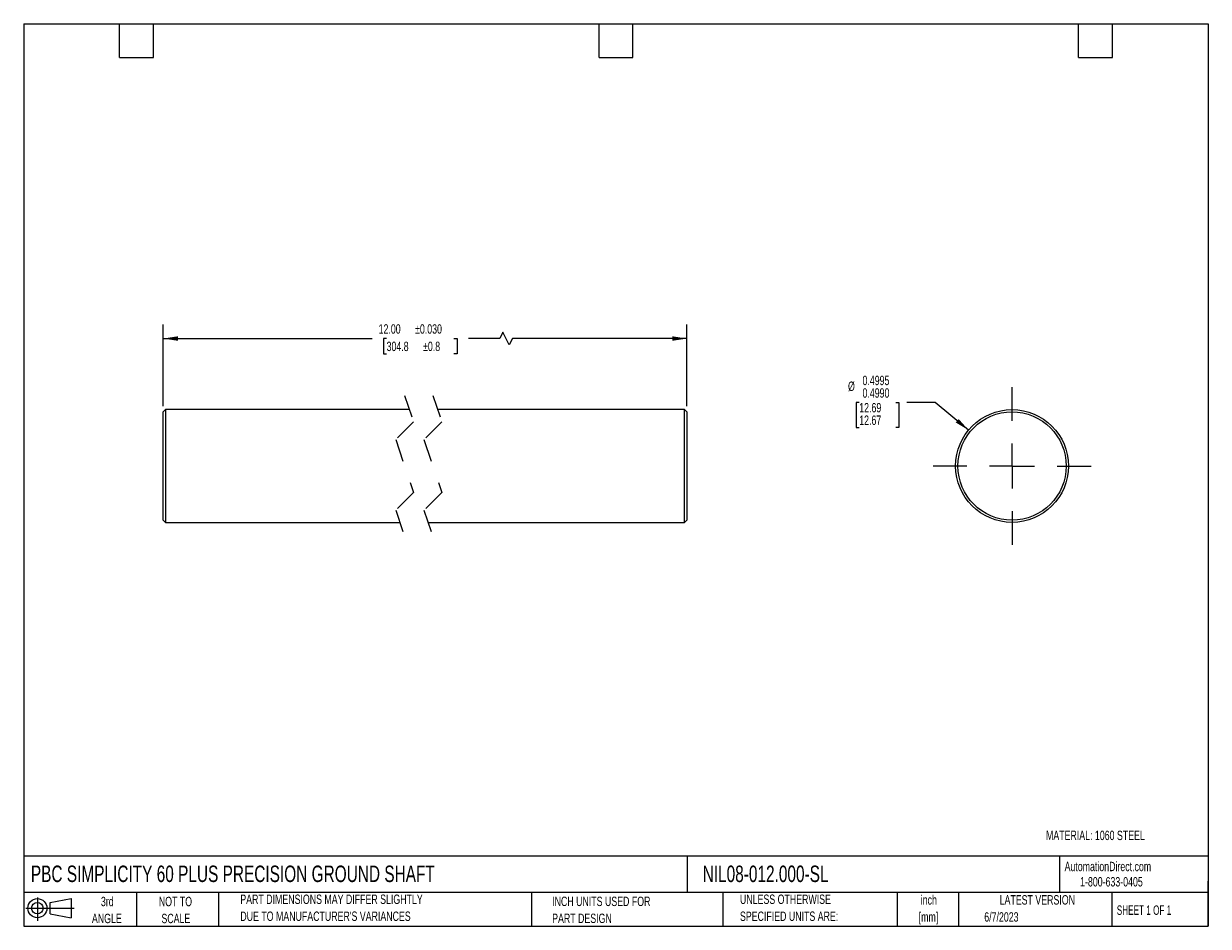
# Model space of a CAD drawing. Header units: inches. Extents: x 0.12 to 5.38, y 0.12 to 4.12.
import ezdxf

# ---------------------------------------------------------------- set-up
doc = ezdxf.new("R2010")
doc.units = ezdxf.units.IN
doc.header["$LTSCALE"] = 0.5
doc.header["$MEASUREMENT"] = 0
doc.linetypes.add('CENTERX2', pattern=[0.8, 0.5, -0.1, 0.1, -0.1])
doc.linetypes.add('HIDDEN', pattern=[0.075, 0.05, -0.025])
doc.layers.add('CENTER', color=40, linetype='CENTERX2')
doc.layers.add('SLD-DEFPOINTS', color=7, linetype='Continuous')
doc.layers.add('DIMENSIONS', color=140, linetype='Continuous', lineweight=25)
doc.layers.add('TEXT', color=140, linetype='Continuous', lineweight=25)
doc.styles.add('SLDTEXTSTYLE0', font='TXT', dxfattribs={"width": 0.7})
doc.styles.add('SLDTEXTSTYLE1', font='TXT', dxfattribs={"width": 0.65})
doc.dimstyles.new('SLDDIMSTYLE0', dxfattribs={"dimtxt": 0.04248, "dimasz": 0.065, "dimexe": 0, "dimexo": 0.0625, "dimgap": 0.01062, "dimtad": 0, "dimtih": 1, "dimtoh": 1, "dimrnd": 1e-09, "dimzin": 4, "dimdsep": 46, "dimtxsty": 'SLDTEXTSTYLE0', "dimsah": 1, "dimcen": 0.09, "dimadec": 0, "dimazin": 1, "dimtol": 1, "dimtp": 0.03, "dimtm": 0.03, "dimtfac": 1, "dimtdec": 3, "dimtofl": 0, "dimtmove": 0, "dimatfit": 3, "dimfxl": 0, "dimfrac": 2, "dimtolj": 1, "dimarcsym": 0})
doc.dimstyles.new('SLDDIMSTYLE1', dxfattribs={"dimtxt": 0.04248, "dimasz": 0.065, "dimexe": 0, "dimexo": 0.0625, "dimgap": 0.01062, "dimtad": 0, "dimtih": 1, "dimtoh": 1, "dimdec": 3, "dimrnd": 1e-09, "dimzin": 0, "dimdsep": 46, "dimtxsty": 'SLDTEXTSTYLE0', "dimsah": 1, "dimcen": 0, "dimadec": 0, "dimazin": 0, "dimlim": 1, "dimtp": -0.0005, "dimtm": 0.001, "dimtfac": 1, "dimtdec": 4, "dimtofl": 0, "dimtmove": 0, "dimatfit": 3, "dimfxl": 0, "dimfrac": 2, "dimtolj": 1, "dimtzin": 12, "dimarcsym": 0})

# ---------------------------------------------------------------- blocks, each defined once
blk = doc.blocks.new('Block11')
at = {"color": 7, "linetype": 'Continuous', "lineweight": 18}
for p, q in [((0, 0.0567), (0.2141, 0.0567)), ((0.051, 0.1045), (0.051, 0)), ((0.1079, 0.082), (0.2003, 0.0991)), ((0.1079, 0.0314), (0.1079, 0.082)), ((0.2003, 0.0991), (0.2003, 0.0144)), ((0.1079, 0.0314), (0.2003, 0.0144))]:
    blk.add_line(p, q, dxfattribs=at)
for radius in [0.0423, 0.0253]:
    blk.add_circle((0.051, 0.0567), radius, dxfattribs=at)
blk = doc.blocks.new('Block12')
at = {"layer": 'SLD-DEFPOINTS'}
blk.add_blockref('Block11', (0, 0), dxfattribs=at)
blk = doc.blocks.new('SW_NOTE_0')
at = {"layer": 'TEXT', "color": 0, "char_height": 0.04167, "attachment_point": 2, "style": 'SLDTEXTSTYLE0'}
for s, insert in [('inch', (0.0625, 0.0537)), ('[mm]', (0.0611, -0.0215))]:
    blk.add_mtext(s, dxfattribs=dict(at, insert=insert))
blk = doc.blocks.new('SW_NOTE_0_1')
at = {"layer": 'TEXT', "color": 0, "char_height": 0.041667, "attachment_point": 1, "style": 'SLDTEXTSTYLE0'}
for s, insert in [('UNLESS OTHERWISE', (0, 0.0537)), ('SPECIFIED UNITS ARE:', (0, -0.0215))]:
    blk.add_mtext(s, dxfattribs=dict(at, insert=insert))
blk = doc.blocks.new('SW_NOTE_0_2')
at = {"layer": 'TEXT', "color": 0, "char_height": 0.041667, "attachment_point": 1, "style": 'SLDTEXTSTYLE0'}
for s, insert in [('PART DIMENSIONS MAY DIFFER SLIGHTLY', (0, 0.0537)), ("DUE TO MANUFACTURER'S VARIANCES", (0, -0.0215))]:
    blk.add_mtext(s, dxfattribs=dict(at, insert=insert))
blk = doc.blocks.new('SW_NOTE_0_3')
at = {"layer": 'TEXT', "color": 0, "char_height": 0.04167, "attachment_point": 2, "style": 'SLDTEXTSTYLE0'}
for s, insert in [('NOT TO', (0.1035, 0.0537)), ('SCALE', (0.1054, -0.0215))]:
    blk.add_mtext(s, dxfattribs=dict(at, insert=insert))
blk = doc.blocks.new('SW_NOTE_0_4')
at = {"layer": 'TEXT', "color": 0, "char_height": 0.04167, "attachment_point": 2, "style": 'SLDTEXTSTYLE0'}
for s, insert in [('3rd', (0.0456, 0.0537)), ('ANGLE', (0.0437, -0.0215))]:
    blk.add_mtext(s, dxfattribs=dict(at, insert=insert))
blk = doc.blocks.new('SW_NOTE_0_5')
at = {"layer": 'TEXT', "color": 0, "char_height": 0.041667, "attachment_point": 1, "style": 'SLDTEXTSTYLE0'}
for s, insert in [('INCH UNITS USED FOR', (0, 0.0537)), ('PART DESIGN', (0, -0.0215))]:
    blk.add_mtext(s, dxfattribs=dict(at, insert=insert))
blk = doc.blocks.new('_D')
at = {"layer": 'DIMENSIONS'}
for p, q in [((0.7435, 2.4298), (0.7435, 2.7922)), ((3.0642, 2.4298), (3.0642, 2.7922)), ((2.2491, 2.7575), (2.2352, 2.7297)), ((2.2768, 2.702), (2.2491, 2.7575)), ((0.7435, 2.7297), (1.669, 2.7297)), ((1.7333, 2.7297), (1.7191, 2.7297)), ((1.7191, 2.7297), (1.7191, 2.6622)), ((2.0313, 2.7297), (2.0455, 2.7297)), ((2.0455, 2.7297), (2.0455, 2.6622)), ((2.2352, 2.7297), (2.0956, 2.7297)), ((2.2907, 2.7297), (2.2768, 2.702)), ((3.0642, 2.7297), (2.2907, 2.7297)), ((1.7191, 2.6622), (1.7333, 2.6622)), ((2.0455, 2.6622), (2.0313, 2.6622))]:
    blk.add_line(p, q, dxfattribs=at)
for points in [[(0.7435, 2.7297), (0.8085, 2.7197), (0.8085, 2.7397)], [(3.0642, 2.7297), (2.9992, 2.7397), (2.9992, 2.7197)]]:
    blk.add_solid(points, dxfattribs=at)
at = {"layer": 'DIMENSIONS', "char_height": 0.04167, "attachment_point": 1, "style": 'SLDTEXTSTYLE0'}
for s, insert in [('12.00', (1.698, 2.793)), ('±0.030', (1.8596, 2.793)), ('304.8', (1.7333, 2.7159)), ('±0.8', (1.8949, 2.7159))]:
    blk.add_mtext(s, dxfattribs=dict(at, insert=insert))
blk = doc.blocks.new('_D_1')
at = {"layer": 'DIMENSIONS'}
for p, q in [((3.828, 2.4461), (3.8137, 2.4461)), ((3.8137, 2.4461), (3.8137, 2.335)), ((3.9895, 2.4461), (4.0038, 2.4461)), ((4.0038, 2.4461), (4.0038, 2.335)), ((4.1643, 2.4461), (4.0393, 2.4461)), ((4.3125, 2.3239), (4.1643, 2.4461)), ((3.8137, 2.335), (3.828, 2.335)), ((4.0038, 2.335), (3.9895, 2.335))]:
    blk.add_line(p, q, dxfattribs=at)
blk.add_solid([(4.3125, 2.3239), (4.2687, 2.3729), (4.2559, 2.3575)], dxfattribs=at)
at = {"layer": 'DIMENSIONS', "char_height": 0.04167, "attachment_point": 1, "style": 'SLDTEXTSTYLE0'}
for s, insert in [('%%c', (3.7782, 2.5391)), ('0.4995', (3.8424, 2.5649)), ('0.4990', (3.8424, 2.5093)), ('12.69', (3.828, 2.4442)), ('12.67', (3.828, 2.3887))]:
    blk.add_mtext(s, dxfattribs=dict(at, insert=insert))
blk = doc.blocks.new('SW_CENTERMARKSYMBOL_0')
at = {"layer": 'CENTER', "color": 0}
for p, q in [((0, 0.2), (0, 0.35)), ((0, 0), (0, 0.1)), ((-0.2, 0), (-0.35, 0)), ((0, 0), (-0.1, 0)), ((0, 0), (0, -0.1)), ((0, 0), (0.1, 0)), ((0.2, 0), (0.35, 0)), ((0, -0.2), (0, -0.35))]:
    blk.add_line(p, q, dxfattribs=at)

msp = doc.modelspace()

# ---------------------------------------------------------------- linework, layer by layer
at = {"color": 7, "linetype": 'HIDDEN', "lineweight": 18}
for p, q in [((1.8134, 2.4773), (1.8527, 2.3604)), ((1.9384, 2.4773), (1.9777, 2.3604)), ((1.8527, 2.3604), (1.774, 2.2817)), ((1.9777, 2.3604), (1.899, 2.2817)), ((1.774, 2.2817), (1.8527, 2.0479)), ((1.899, 2.2817), (1.9777, 2.0479)), ((1.8527, 2.0479), (1.774, 1.9692)), ((1.9777, 2.0479), (1.899, 1.9692)), ((1.774, 1.9692), (1.8134, 1.8523)), ((1.899, 1.9692), (1.9384, 1.8523))]:
    msp.add_line(p, q, dxfattribs=at)
for p, q in [((0.7535, 2.4148), (0.7435, 2.4048)), ((0.7435, 1.9248), (0.7435, 2.4048)), ((1.8344, 2.4148), (0.7535, 2.4148)), ((0.7535, 2.4148), (0.7535, 1.9148)), ((3.0542, 2.4148), (1.9594, 2.4148)), ((3.0642, 2.4048), (3.0542, 2.4148)), ((3.0542, 1.9148), (3.0542, 2.4148)), ((3.0642, 2.4048), (3.0642, 1.9248)), ((0.7435, 1.9248), (0.7535, 1.9148)), ((0.7535, 1.9148), (1.7923, 1.9148)), ((1.9173, 1.9148), (3.0542, 1.9148)), ((3.0542, 1.9148), (3.0642, 1.9248))]:
    msp.add_line(p, q)
for radius in [0.25, 0.24]:
    msp.add_circle((4.5053, 2.1648), radius)
at = {"layer": 'TEXT'}
for p, q in [((0.125, 4.125), (5.375, 4.125)), ((0.125, 4.125), (0.125, 0.125)), ((0.55, 3.975), (0.55, 4.125)), ((0.7, 3.975), (0.7, 4.125)), ((2.675, 3.975), (2.675, 4.125)), ((2.825, 3.975), (2.825, 4.125)), ((4.8, 3.975), (4.8, 4.125)), ((4.95, 3.975), (4.95, 4.125)), ((5.375, 4.125), (5.375, 0.125)), ((0.55, 3.975), (0.7, 3.975)), ((2.675, 3.975), (2.825, 3.975)), ((4.8, 3.975), (4.95, 3.975)), ((5.375, 0.4356), (0.125, 0.4356)), ((3.0661, 0.4356), (3.0661, 0.275)), ((4.7161, 0.4356), (4.7161, 0.275)), ((5.375, 0.125), (5.375, 0.325)), ((5.375, 0.275), (0.125, 0.275)), ((0.625, 0.275), (0.625, 0.125)), ((0.9884, 0.275), (0.9884, 0.125)), ((2.3749, 0.275), (2.3749, 0.125)), ((3.224, 0.275), (3.224, 0.125)), ((3.9965, 0.275), (3.9965, 0.125)), ((4.268, 0.275), (4.268, 0.125)), ((4.9478, 0.275), (4.9478, 0.125)), ((0.125, 0.125), (5.375, 0.125))]:
    msp.add_line(p, q, dxfattribs=at)

# ---------------------------------------------------------------- block references
at = {"layer": 'CENTER'}
msp.add_blockref('SW_CENTERMARKSYMBOL_0', (4.5053, 2.1648), dxfattribs=at)
at = {"layer": 'SLD-DEFPOINTS'}
msp.add_blockref('Block12', (0.1346, 0.1487), dxfattribs=at)
at = {"layer": 'TEXT'}
for name, p in [('SW_NOTE_0_2', (1.085, 0.212)), ('SW_NOTE_0_1', (3.2994, 0.212)), ('SW_NOTE_0', (4.0738, 0.2091)), ('SW_NOTE_0_4', (0.4498, 0.2021)), ('SW_NOTE_0_3', (0.694, 0.2021)), ('SW_NOTE_0_5', (2.4671, 0.2027))]:
    msp.add_blockref(name, p, dxfattribs=at)

# ---------------------------------------------------------------- texts
for s, insert, char_height, attachment_point, style in [('MATERIAL: 1060 STEEL', (4.6558, 0.5488), 0.041667, 1, 'SLDTEXTSTYLE0'), ('PBC SIMPLICITY 60 PLUS PRECISION GROUND SHAFT', (0.1568, 0.3941), 0.072917, 1, 'SLDTEXTSTYLE0'), ('NIL08-012.000-SL', (3.134, 0.3941), 0.072917, 1, 'SLDTEXTSTYLE0'), ('AutomationDirect.com', (4.7381, 0.411), 0.041667, 1, 'SLDTEXTSTYLE0'), ('1-800-633-0405', (4.8069, 0.3432), 0.041667, 1, 'SLDTEXTSTYLE0'), ('LATEST VERSION', (4.6172, 0.2631), 0.041667, 2, 'SLDTEXTSTYLE0'), ('SHEET 1 OF 1', (4.9693, 0.2175), 0.041667, 1, 'SLDTEXTSTYLE1'), ('6/7/2023', (4.3821, 0.1873), 0.04167, 1, 'SLDTEXTSTYLE0')]:
    msp.add_mtext(s, dxfattribs=dict(at, insert=insert, char_height=char_height, attachment_point=attachment_point, style=style))

# ---------------------------------------------------------------- dimensions: what is measured, and where the dimension line sits
at = {"layer": 'DIMENSIONS'}
dim = msp.add_linear_dim(base=(0.7435, 2.7297), p1=(3.0642, 2.4048), p2=(0.7435, 2.4048), text='12.00MAX', dimstyle='SLDDIMSTYLE0', dxfattribs=at)
dim.commit()
dim.dimension.update_dxf_attribs({"geometry": '_D', "text_midpoint": (1.8823, 2.7297), "dimtype": 160})
dim = msp.add_diameter_dim_2p(p1=(4.6982, 2.0057), p2=(4.3125, 2.3239), dimstyle='SLDDIMSTYLE1', dxfattribs=at)
dim.commit()
dim.dimension.update_dxf_attribs({"geometry": '_D_1', "text_midpoint": (3.9087, 2.4461), "dimtype": 163})

doc.saveas('drawing.dxf')
